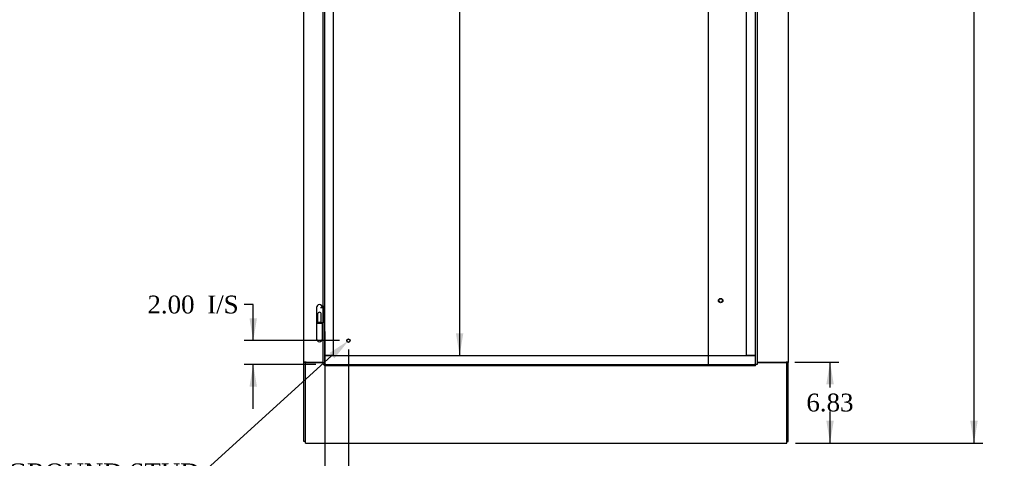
# Model space of a CAD drawing. Header units: inches. Extents: x 1 to 359, y -2 to 239.
# Tile 3 of 64: x 49 to 132, y 81 to 118. Entities that reach past the tile are written whole.
import ezdxf
from ezdxf import colors
from ezdxf.entities.mleader import LeaderData, LeaderLine
from ezdxf.enums import TextEntityAlignment as Align
from ezdxf.lldxf.tags import DXFTag
from ezdxf.math import Vec2, Vec3

# ---------------------------------------------------------------- set-up
doc = ezdxf.new("R2010")
doc.units = ezdxf.units.IN
doc.header["$MEASUREMENT"] = 0
for name, color, linetype in [('COM54273-3', 7, 'Continuous'), ('COM54274-7', 7, 'Continuous'), ('COM54275-7', 7, 'Continuous'), ('COM71137-9', 7, 'Continuous'), ('Default', 7, 'Continuous'), ('DV1_Default', 7, 'Continuous'), ('GSK11033', 7, 'Continuous'), ('HNG14563', 7, 'Continuous'), ('HNG14563B', 7, 'Continuous'), ('HNG14563MH', 7, 'Continuous'), ('STD21878', 7, 'Continuous'), ('STD26265', 7, 'Continuous')]:
    doc.layers.add(name, color=color, linetype=linetype)
doc.styles.add('SEACAD_Times_New_Roman', font='times.ttf')
tags = doc.linetypes.add('HIDDEN2', pattern=[0.1875, 0.125, -0.0625]).pattern_tags.tags
tags[6:7] = [DXFTag(74, 4), DXFTag(75, 0), DXFTag(340, '0'), DXFTag(46, 0.0), DXFTag(50, 0.0), DXFTag(44, 0.0), DXFTag(45, 0.0)]
tags[4:5] = [DXFTag(74, 4), DXFTag(75, 0), DXFTag(340, '0'), DXFTag(46, 0.0), DXFTag(50, 0.0), DXFTag(44, 0.0), DXFTag(45, 0.0)]
doc.dimstyles.new('HAMMOND_(STH_-_300x200)', dxfattribs={"dimtxt": 1.5, "dimasz": 1.875, "dimexe": 0.75, "dimexo": 0.75, "dimgap": 0.375, "dimtad": 0, "dimtih": 1, "dimtoh": 1, "dimzin": 0, "dimdsep": 46, "dimtxsty": 'SEACAD_Times_New_Roman', "dimblk1": '_SE_FILLED', "dimblk2": '_SE_FILLED', "dimsah": 1, "dimcen": 0.75, "dimadec": 0, "dimazin": 0, "dimtfac": 0.8, "dimtofl": 0, "dimtmove": 0, "dimatfit": 3, "dimfxl": 0, "dimtolj": 1, "dimtzin": 0, "dimarcsym": 0})

# ---------------------------------------------------------------- blocks, each defined once
blk = doc.blocks.new('DMBLK1146')
at = {"layer": 'Default', "linetype": 'Continuous'}
for points in [[(117.964, 87.593), (117.652, 89.468), (117.339, 87.593)], [(117.964, 84.516), (117.339, 84.516), (117.652, 82.641)]]:
    blk.add_hatch(color=7, dxfattribs=at).paths.add_polyline_path(points)
at = {"layer": 'Default', "color": 7, "linetype": 'Continuous'}
for p, q in [((114.696, 89.468), (118.402, 89.468)), ((117.652, 87.33), (117.652, 89.468)), ((117.652, 82.641), (117.652, 85.305)), ((114.756, 82.641), (118.402, 82.641))]:
    blk.add_line(p, q, dxfattribs=at)
at = {"layer": 'Default', "color": 7, "linetype": 'Continuous', "style": 'SEACAD_Times_New_Roman'}
blk.add_text('6.83', height=1.5, dxfattribs=at).set_placement((115.661, 86.805), align=Align.TOP_LEFT)
blk = doc.blocks.new('_SE_FILLED')
at = {"color": 0}
blk.add_line((0, 0), (-1, 0), dxfattribs=at)
blk.add_solid([(0, 0), (-1, -0.1665), (-1, 0.1665), (0, 0)], dxfattribs=at)
blk = doc.blocks.new('DMBLK1150')
at = {"layer": 'Default', "linetype": 'Continuous'}
for points in [[(73.256, 79.367), (75.131, 79.68), (73.256, 79.992)], [(79.006, 79.367), (79.006, 79.992), (77.131, 79.68)]]:
    blk.add_hatch(color=7, dxfattribs=at).paths.add_polyline_path(points)
at = {"layer": 'Default', "color": 7, "linetype": 'Continuous'}
for p, q in [((75.131, 92.033), (75.131, 78.93)), ((77.131, 90.516), (77.131, 78.93)), ((71.381, 79.68), (75.131, 79.68)), ((77.131, 79.68), (80.297, 79.68)), ((80.297, 79.68), (81.047, 79.68))]:
    blk.add_line(p, q, dxfattribs=at)
at = {"layer": 'Default', "color": 7, "linetype": 'Continuous', "style": 'SEACAD_Times_New_Roman'}
for s, p in [('2.00', (81.572, 80.43)), ('I/S', (86.603, 80.43))]:
    blk.add_text(s, height=1.5, dxfattribs=at).set_placement(p, align=Align.TOP_LEFT)
blk = doc.blocks.new('DMBLK1151')
at = {"layer": 'Default', "linetype": 'Continuous'}
for points in [[(68.803, 93.141), (69.115, 91.266), (69.428, 93.141)], [(68.803, 87.391), (69.428, 87.391), (69.115, 89.266)]]:
    blk.add_hatch(color=7, dxfattribs=at).paths.add_polyline_path(points)
at = {"layer": 'Default', "color": 7, "linetype": 'Continuous'}
for p, q in [((69.115, 94.31), (68.365, 94.31)), ((69.115, 91.266), (69.115, 94.31)), ((76.381, 91.266), (68.365, 91.266)), ((74.381, 89.266), (68.365, 89.266)), ((69.115, 85.516), (69.115, 89.266))]:
    blk.add_line(p, q, dxfattribs=at)
at = {"layer": 'Default', "color": 7, "linetype": 'Continuous', "style": 'SEACAD_Times_New_Roman'}
for s, p in [('2.00', (60.214, 95.06)), ('I/S', (65.245, 95.06))]:
    blk.add_text(s, height=1.5, dxfattribs=at).set_placement(p, align=Align.TOP_LEFT)
blk = doc.blocks.new('DMBLK1154')
at = {"layer": 'Default', "linetype": 'Continuous'}
for points in [[(130.074, 170.891), (129.762, 172.766), (129.449, 170.891)], [(130.074, 84.516), (129.449, 84.516), (129.762, 82.641)]]:
    blk.add_hatch(color=7, dxfattribs=at).paths.add_polyline_path(points)
at = {"layer": 'Default', "color": 7, "linetype": 'Continuous'}
for p, q in [((111.929, 172.766), (130.512, 172.766)), ((129.762, 172.766), (129.762, 128.979)), ((129.762, 126.954), (129.762, 82.641)), ((114.756, 82.641), (130.512, 82.641))]:
    blk.add_line(p, q, dxfattribs=at)
at = {"layer": 'Default', "color": 7, "linetype": 'Continuous', "style": 'SEACAD_Times_New_Roman'}
blk.add_text('90.13', height=1.5, dxfattribs=at).set_placement((127.202, 128.454), align=Align.TOP_LEFT)
blk = doc.blocks.new('DMBLK1156')
at = {"layer": 'Default', "linetype": 'Continuous'}
for points in [[(86.797, 167.516), (86.485, 169.391), (86.172, 167.516)], [(86.797, 91.891), (86.172, 91.891), (86.485, 90.016)]]:
    blk.add_hatch(color=7, dxfattribs=at).paths.add_polyline_path(points)
at = {"layer": 'Default', "color": 7, "linetype": 'Continuous'}
for p, q in [((76.053, 169.391), (87.235, 169.391)), ((86.485, 169.391), (86.485, 130.979)), ((86.485, 128.954), (86.485, 90.016)), ((75.881, 90.016), (87.235, 90.016))]:
    blk.add_line(p, q, dxfattribs=at)
at = {"layer": 'Default', "color": 7, "linetype": 'Continuous', "style": 'SEACAD_Times_New_Roman'}
blk.add_text('79.38', height=1.5, dxfattribs=at).set_placement((83.925, 130.454), align=Align.TOP_LEFT)

msp = doc.modelspace()

# ---------------------------------------------------------------- linework, layer by layer
at = {"layer": 'COM54273-3', "color": 7, "linetype": 'Continuous'}
for p, q in [((73.506, 82.826), (73.506, 89.438)), ((73.506, 89.438), (75.006, 89.438)), ((111.506, 89.438), (114.006, 89.438)), ((114.006, 82.826), (114.006, 89.438)), ((73.506, 82.641), (73.506, 82.826)), ((73.506, 82.641), (114.006, 82.641)), ((114.006, 82.641), (114.006, 82.826))]:
    msp.add_line(p, q, dxfattribs=at)
at = {"layer": 'COM54274-7', "color": 7, "linetype": 'Continuous'}
for p, q in [((114.131, 172.641), (114.131, 89.468)), ((111.506, 89.468), (113.946, 89.468)), ((114.131, 89.468), (113.946, 89.468)), ((114.006, 89.468), (114.006, 89.438)), ((114.006, 89.438), (114.131, 89.438)), ((114.131, 89.468), (114.131, 89.438)), ((114.131, 82.766), (114.131, 89.438)), ((114.006, 82.766), (114.131, 82.766))]:
    msp.add_line(p, q, dxfattribs=at)
at = {"layer": 'COM54275-7', "color": 7, "linetype": 'Continuous'}
for p, q in [((73.381, 89.468), (73.381, 172.641)), ((73.381, 89.468), (73.381, 89.438)), ((73.566, 89.468), (73.381, 89.468)), ((73.381, 82.766), (73.381, 89.438)), ((73.506, 89.438), (73.381, 89.438)), ((73.506, 89.468), (73.506, 89.438)), ((73.566, 89.468), (75.006, 89.468)), ((73.506, 82.766), (73.381, 82.766))]:
    msp.add_line(p, q, dxfattribs=at)
at = {"layer": 'COM71137-9', "color": 7, "linetype": 'Continuous'}
for p, q in [((75.006, 89.266), (75.006, 170.141)), ((111.506, 170.141), (111.506, 89.266)), ((75.006, 89.266), (75.082, 89.266)), ((75.131, 89.266), (75.082, 89.266)), ((75.177, 89.312), (75.131, 89.266)), ((75.131, 89.266), (75.131, 89.217)), ((75.131, 89.141), (75.131, 89.217)), ((111.381, 89.141), (75.131, 89.141)), ((75.191, 89.326), (75.191, 89.326)), ((75.191, 89.326), (75.191, 89.326)), ((75.191, 89.326), (75.191, 89.326)), ((75.191, 89.326), (75.191, 89.326)), ((111.321, 89.326), (111.321, 89.326)), ((111.321, 89.326), (111.321, 89.326)), ((111.322, 89.326), (111.321, 89.326)), ((111.321, 89.326), (111.321, 89.326)), ((111.335, 89.312), (111.381, 89.266)), ((111.381, 89.266), (111.43, 89.266)), ((111.381, 89.266), (111.381, 89.217)), ((111.381, 89.141), (111.381, 89.217)), ((111.506, 89.266), (111.43, 89.266))]:
    msp.add_line(p, q, dxfattribs=at)
at = {"layer": 'COM71137-9', "color": 7, "linetype": 'HIDDEN2'}
for p, q in [((75.131, 94.133), (75.006, 94.133)), ((75.131, 92.783), (75.006, 92.783))]:
    msp.add_line(p, q, dxfattribs=at)
at = {"layer": 'COM71137-9', "color": 7, "linetype": 'Continuous'}
for centre, start, end in [((75.846, 88.003), 116.33925, 121.16119), ((73.868, 89.98), 328.83881, 333.66075), ((112.644, 89.98), 206.33925, 211.16119), ((110.667, 88.003), 58.83881, 63.66075)]:
    msp.add_arc(centre, 1.476, start, end, dxfattribs=at)
at = {"layer": 'DV1_Default', "color": 7, "linetype": 'HIDDEN2'}
msp.add_line((107.415, 89.141), (107.415, 124.782), dxfattribs=at)
at = {"layer": 'GSK11033', "color": 7, "linetype": 'HIDDEN2'}
for p, q in [((75.131, 90.016), (75.131, 169.391)), ((75.881, 90.016), (75.881, 169.391)), ((110.631, 90.016), (110.631, 169.391)), ((111.381, 90.016), (111.381, 169.391)), ((75.131, 89.266), (75.131, 90.016)), ((75.131, 90.016), (111.381, 90.016)), ((75.881, 90.016), (75.131, 90.016)), ((111.381, 90.016), (110.631, 90.016)), ((111.381, 89.266), (111.381, 90.016)), ((75.131, 89.266), (111.381, 89.266))]:
    msp.add_line(p, q, dxfattribs=at)
at = {"layer": 'GSK11033', "color": 7, "linetype": 'Continuous'}
for p, q in [((75.131, 89.266), (75.131, 89.266)), ((111.381, 89.266), (111.381, 89.266))]:
    msp.add_line(p, q, dxfattribs=at)
at = {"layer": 'HNG14563', "color": 7, "linetype": 'Continuous'}
for p, q in [((74.437, 94.055), (74.437, 92.783)), ((74.775, 94.053), (75.006, 94.053)), ((74.942, 94.053), (74.942, 94.055)), ((74.79, 92.783), (75.006, 92.783))]:
    msp.add_line(p, q, dxfattribs=at)
at = {"layer": 'HNG14563', "color": 7, "linetype": 'HIDDEN2'}
for p, q in [((75.006, 94.053), (75.034, 94.053)), ((75.034, 94.053), (75.034, 92.783)), ((75.034, 94.053), (75.053, 94.053)), ((75.053, 94.053), (75.053, 92.783)), ((74.533, 93.501), (74.533, 92.783)), ((74.846, 92.783), (74.846, 93.501))]:
    msp.add_line(p, q, dxfattribs=at)
at = {"layer": 'HNG14563', "color": 7, "linetype": 'Continuous'}
msp.add_arc((74.689, 94.055), 0.253, 0, 180, dxfattribs=at)
at = {"layer": 'HNG14563', "color": 7, "linetype": 'HIDDEN2'}
msp.add_arc((74.689, 93.501), 0.157, 0, 180, dxfattribs=at)
at = {"layer": 'HNG14563B', "color": 7, "linetype": 'Continuous'}
for p, q in [((74.79, 92.783), (74.436, 92.783)), ((74.436, 92.783), (74.436, 92.704)), ((74.942, 92.704), (74.436, 92.704)), ((74.942, 92.704), (74.942, 92.783))]:
    msp.add_line(p, q, dxfattribs=at)
at = {"layer": 'HNG14563B', "color": 7, "linetype": 'HIDDEN2'}
for p, q in [((74.525, 92.783), (74.525, 92.704)), ((74.853, 92.704), (74.853, 92.783))]:
    msp.add_line(p, q, dxfattribs=at)
at = {"layer": 'HNG14563MH', "color": 7, "linetype": 'Continuous'}
for p, q in [((74.437, 92.704), (74.437, 91.431)), ((74.942, 91.431), (74.942, 92.704))]:
    msp.add_line(p, q, dxfattribs=at)
msp.add_arc((74.689, 91.431), 0.253, 180, 0, dxfattribs=at)
at = {"layer": 'STD21878', "color": 7, "linetype": 'HIDDEN2'}
for radius in [0.141, 0.125]:
    msp.add_circle((77.131, 91.266), radius, dxfattribs=at)
at = {"layer": 'STD26265', "color": 7, "linetype": 'HIDDEN2'}
for radius in [0.185, 0.15]:
    msp.add_circle((108.446, 94.641), radius, dxfattribs=at)

# ---------------------------------------------------------------- dimensions: what is measured, and where the dimension line sits
at = {"layer": 'Default', "color": 7, "linetype": 'Continuous'}
for base, p1, p2, angle, picture, middle, dimtype in [((129.761660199, 82.641014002), (111.179160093, 172.766014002), (114.006160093, 82.641014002), 90, 'DMBLK1154', (129.761660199, 127.703513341), 160), ((86.485, 169.391), (75.303, 169.391), (75.131, 90.016), 269.87584, 'DMBLK1156', (86.485, 129.704), 161), ((117.652, 89.468), (73.506, 82.641), (113.946, 89.468), 90, 'DMBLK1146', (117.652, 86.055), 160)]:
    dim = msp.add_linear_dim(base=base, p1=p1, p2=p2, angle=angle, text='\\A1;<>', dimstyle='HAMMOND_(STH_-_300x200)', dxfattribs=at)
    dim.commit()
    dim.dimension.update_dxf_attribs({"geometry": picture, "text_midpoint": middle, "dimtype": dimtype})
dim = msp.add_linear_dim(base=(69.115, 91.266), p1=(75.131, 89.266), p2=(77.131, 91.266), angle=90, text='\\A1;<> I/S', dimstyle='HAMMOND_(STH_-_300x200)', override={"dimtmove": 1}, dxfattribs=at)
dim.commit()
dim.dimension.update_dxf_attribs({"geometry": 'DMBLK1151', "text_midpoint": (68.365, 94.31), "dimtype": 160})
dim = msp.add_linear_dim(base=(77.131, 79.68), p1=(75.131, 92.783), p2=(77.131, 91.266), text='\\A1;<> I/S', dimstyle='HAMMOND_(STH_-_300x200)', override={"dimtmove": 1}, dxfattribs=at)
dim.commit()
dim.dimension.update_dxf_attribs({"geometry": 'DMBLK1150', "text_midpoint": (81.047, 79.68), "dimtype": 160})

# ---------------------------------------------------------------- leaders
ml = msp.add_multileader_mtext('Standard', dxfattribs=at)
ml.set_content('{\\pxsm0.9;\\fTimes New Roman|b0||i0||c0|p34;\\W1.;GROUND STUD\\PDOOR\\P}', color=7)
ml.set_leader_properties()
ml.build(insert=Vec2(0, 0))
ml.multileader.update_dxf_attribs({"dogleg_length": 0, "arrow_head_size": 1.875})
ctx = ml.context
ctx.base_point, ctx.char_height, ctx.arrow_head_size, ctx.landing_gap_size = Vec3(48.616, 79.499), 1.5, 1.875, 0.525
ctx.text_align_type = 1
notes = []
notes.append((ctx, [(0, (1, 1, 0), (64.891, 80.159), (-1, 0), 0, [(0, [(77.131, 91.266)], 0, [])])]))
ctx.mtext.insert, ctx.mtext.alignment = Vec3(56.536, 80.925), 2
for ctx, leaders in notes:
    for number, flags, end, landing, length, lines in leaders:
        leader = LeaderData()
        leader.index, (leader.has_last_leader_line, leader.has_dogleg_vector, leader.attachment_direction) = number, flags
        leader.last_leader_point, leader.dogleg_vector, leader.dogleg_length = Vec3(end), Vec3(landing), length
        for number, points, colour, breaks in lines:
            line = LeaderLine()
            line.index, line.vertices, line.color, line.breaks = number, Vec3.list(points), colors.encode_raw_color(colour), breaks
            leader.lines.append(line)
        ctx.leaders.append(leader)

doc.saveas('drawing.dxf')
